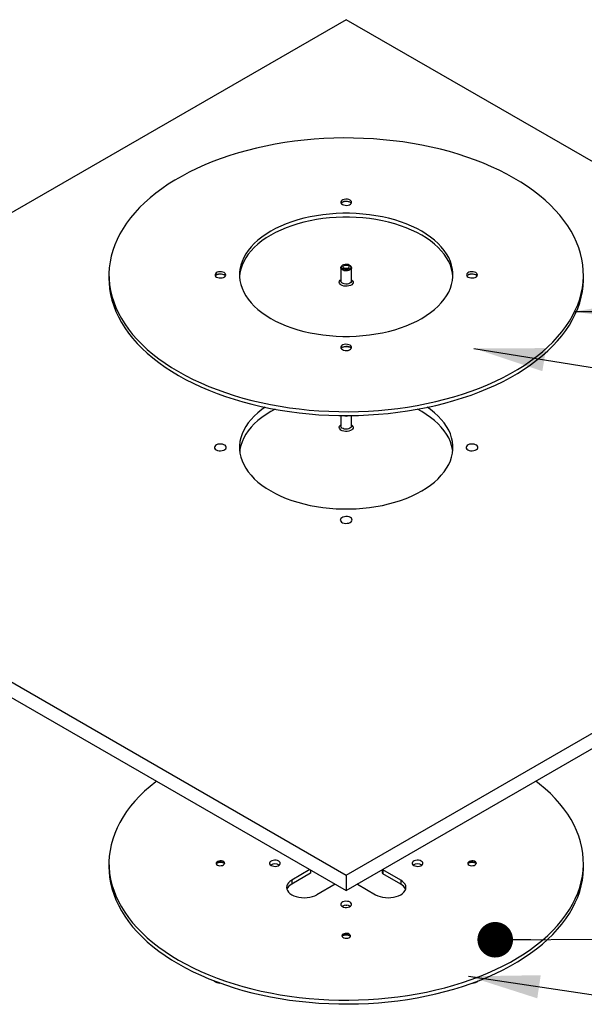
# Paper-space layout 'MA-KB-Kubus expl view' of a CAD drawing. Header units: millimetres. Extents: x 7 to 203, y 7 to 289.
# Tile 8 of 10: x 141 to 157, y 215 to 242. Entities that reach past the tile are written whole.
import ezdxf

# ---------------------------------------------------------------- set-up
doc = ezdxf.new("R2010")
doc.units = ezdxf.units.MM
doc.layers.add('LOGO', color=7, linetype='Continuous')
doc.dimstyles.new('SLDDIMSTYLE2', dxfattribs={"dimtxt": 0.18, "dimasz": 2, "dimexe": 0, "dimexo": 0.0625, "dimgap": 0, "dimtad": 0, "dimtih": 1, "dimtoh": 1, "dimdec": 0, "dimrnd": 1e-09, "dimzin": 0, "dimdsep": 46, "dimtxsty": 'Standard', "dimsah": 1, "dimcen": 0.09, "dimadec": 0, "dimazin": 0, "dimtfac": 2, "dimtdec": 0, "dimtofl": 0, "dimtmove": 0, "dimatfit": 3, "dimfxl": 1, "dimfrac": 2, "dimtolj": 1, "dimtzin": 0, "dimarcsym": 0})
doc.dimstyles.new('SLDDIMSTYLE4', dxfattribs={"dimtxt": 0.18, "dimasz": 1, "dimexe": 0, "dimexo": 0.0625, "dimgap": 0, "dimtad": 0, "dimtih": 1, "dimtoh": 1, "dimdec": 0, "dimrnd": 1e-09, "dimzin": 0, "dimdsep": 46, "dimtxsty": 'Standard', "dimblk1": 'DOT', "dimblk2": 'DOT', "dimsah": 1, "dimcen": 0.09, "dimadec": 0, "dimazin": 0, "dimtfac": 1, "dimtdec": 0, "dimtofl": 0, "dimtmove": 0, "dimatfit": 3, "dimldrblk": 'DOT', "dimfxl": 1, "dimfrac": 2, "dimtolj": 1, "dimtzin": 0, "dimarcsym": 0})

# ---------------------------------------------------------------- blocks, each defined once
blk = doc.blocks.new('_Dot')
at = {"color": 0, "linetype": 'ByBlock', "lineweight": -2}
blk.add_line((-0.5, 0), (-1, 0), dxfattribs=at)
at = {"color": 0, "linetype": 'ByBlock', "const_width": 0.5}
blk.add_lwpolyline([(-0.25, 0, 1), (0.25, 0, 1)], format="xyb", close=True, dxfattribs=at)

psp = doc.layouts.new('MA-KB-Kubus expl view')

# ---------------------------------------------------------------- linework, layer by layer
at = {"color": 7, "linetype": 'Continuous', "lineweight": 25}
for p, q in [((149.82, 242.272), (140.266, 236.757)), ((159.288, 236.806), (149.82, 242.272)), ((149.67, 235.294), (149.67, 234.923)), ((149.695, 235.349), (149.679, 235.325)), ((149.96, 235.325), (149.944, 235.349)), ((149.97, 234.923), (149.97, 235.294)), ((143.153, 235.096), (143.153, 234.988)), ((156.486, 234.988), (156.486, 235.096)), ((149.67, 231.14), (149.67, 230.841)), ((149.97, 230.841), (149.97, 231.14)), ((140.266, 223.731), (149.82, 218.215)), ((149.82, 218.215), (159.288, 223.681)), ((140.266, 223.295), (149.82, 217.78)), ((149.82, 217.78), (159.288, 223.246)), ((143.153, 218.547), (143.153, 218.439)), ((156.486, 218.439), (156.486, 218.547)), ((148.801, 218.368), (148.288, 218.071)), ((148.818, 218.268), (148.288, 217.962)), ((148.818, 218.358), (148.818, 218.268)), ((149.82, 218.215), (149.82, 217.78)), ((150.835, 218.366), (150.835, 218.268)), ((151.352, 218.071), (150.845, 218.364)), ((150.845, 218.364), (150.845, 218.255)), ((151.352, 217.962), (150.845, 218.255)), ((148.288, 218.071), (148.288, 217.962)), ((149.508, 217.96), (148.995, 217.663)), ((150.138, 217.956), (150.645, 217.663)), ((151.352, 218.071), (151.352, 217.962))]:
    psp.add_line(p, q, dxfattribs=at)
at = {"color": 7, "linetype": 'Continuous', "lineweight": 25, "flags": 128}
for points in [[(145.106, 232.375), (145.307, 232.264), (145.517, 232.157), (145.734, 232.055), (145.958, 231.959), (146.189, 231.869), (146.426, 231.784), (146.669, 231.705), (146.918, 231.631), (147.172, 231.564), (147.431, 231.503), (147.693, 231.449), (147.96, 231.401), (148.229, 231.359), (148.502, 231.324), (148.777, 231.295), (149.053, 231.273), (149.331, 231.258), (149.61, 231.25), (149.89, 231.248), (150.169, 231.253), (150.447, 231.265), (150.724, 231.283), (151, 231.309), (151.274, 231.341), (151.545, 231.379), (151.813, 231.424), (152.078, 231.475), (152.339, 231.533), (152.595, 231.597), (152.846, 231.667), (153.092, 231.743), (153.333, 231.826), (153.567, 231.913), (153.795, 232.007), (154.015, 232.106), (154.228, 232.21), (154.434, 232.319), (154.631, 232.433), (154.82, 232.551), (155.001, 232.674), (155.172, 232.802), (155.334, 232.933), (155.486, 233.068), (155.628, 233.207), (155.76, 233.349), (155.881, 233.494), (155.992, 233.642), (156.092, 233.793), (156.181, 233.946), (156.259, 234.1), (156.326, 234.257), (156.381, 234.415), (156.425, 234.574), (156.457, 234.734), (156.477, 234.895), (156.486, 235.056), (156.483, 235.217), (156.468, 235.378), (156.442, 235.539), (156.404, 235.698), (156.355, 235.857), (156.294, 236.014), (156.222, 236.17), (156.138, 236.324), (156.044, 236.476), (155.938, 236.625), (155.822, 236.771), (155.695, 236.915), (155.558, 237.056), (155.411, 237.193), (155.254, 237.326), (155.087, 237.455), (154.912, 237.581), (154.727, 237.701), (154.534, 237.818), (154.332, 237.929), (154.123, 238.036), (153.906, 238.137), (153.682, 238.234), (153.451, 238.324), (153.213, 238.409), (152.97, 238.488), (152.721, 238.561), (152.467, 238.628), (152.209, 238.689), (151.946, 238.744), (151.68, 238.792), (151.41, 238.834), (151.137, 238.869), (150.863, 238.898), (150.586, 238.92), (150.308, 238.935), (150.029, 238.943), (149.75, 238.945), (149.471, 238.94), (149.192, 238.928), (148.915, 238.909), (148.639, 238.884), (148.365, 238.852), (148.094, 238.814), (147.826, 238.769), (147.561, 238.717), (147.301, 238.66), (147.044, 238.596), (146.793, 238.526), (146.547, 238.449), (146.307, 238.367), (146.072, 238.28), (145.845, 238.186), (145.624, 238.087), (145.411, 237.983), (145.205, 237.874), (145.008, 237.76), (144.819, 237.642), (144.639, 237.518), (144.468, 237.391), (144.306, 237.26), (144.154, 237.124), (144.012, 236.986), (143.88, 236.844), (143.758, 236.699), (143.647, 236.551), (143.547, 236.4), (143.458, 236.247), (143.38, 236.093), (143.314, 235.936), (143.258, 235.778), (143.215, 235.619), (143.183, 235.459), (143.162, 235.298), (143.153, 235.137), (143.156, 234.976), (143.171, 234.815), (143.197, 234.654), (143.235, 234.494), (143.285, 234.336), (143.345, 234.178), (143.418, 234.023), (143.501, 233.869), (143.596, 233.717), (143.701, 233.568), (143.818, 233.421), (143.944, 233.278), (144.081, 233.137), (144.229, 233), (144.386, 232.867), (144.552, 232.738), (144.728, 232.612), (144.912, 232.491), (145.106, 232.375)], [(149.927, 237.199), (149.892, 237.214), (149.852, 237.223), (149.809, 237.225), (149.767, 237.219), (149.729, 237.208), (149.698, 237.19), (149.678, 237.168), (149.668, 237.144), (149.672, 237.119), (149.687, 237.095), (149.712, 237.076), (149.747, 237.061), (149.787, 237.052), (149.831, 237.05), (149.873, 237.055), (149.911, 237.067), (149.941, 237.085), (149.962, 237.107), (149.971, 237.131), (149.968, 237.156), (149.953, 237.179), (149.927, 237.199)], [(149.676, 237.11), (149.678, 237.114), (149.698, 237.135), (149.729, 237.153), (149.767, 237.165), (149.809, 237.17), (149.852, 237.169), (149.892, 237.16), (149.927, 237.145), (149.953, 237.125), (149.964, 237.11)], [(147.698, 233.872), (147.836, 233.797), (147.981, 233.728), (148.133, 233.664), (148.293, 233.606), (148.458, 233.553), (148.628, 233.507), (148.803, 233.467), (148.983, 233.433), (149.165, 233.406), (149.35, 233.386), (149.537, 233.372), (149.725, 233.365), (149.914, 233.365), (150.102, 233.372), (150.289, 233.386), (150.474, 233.406), (150.657, 233.433), (150.836, 233.467), (151.011, 233.507), (151.182, 233.553), (151.347, 233.606), (151.506, 233.664), (151.658, 233.728), (151.804, 233.797), (151.941, 233.872), (152.07, 233.951), (152.19, 234.035), (152.301, 234.123), (152.402, 234.215), (152.493, 234.31), (152.573, 234.409), (152.642, 234.51), (152.701, 234.613), (152.747, 234.719), (152.783, 234.826), (152.806, 234.933), (152.818, 235.042), (152.818, 235.151), (152.806, 235.259), (152.783, 235.367), (152.747, 235.474), (152.701, 235.58), (152.642, 235.683), (152.573, 235.784), (152.493, 235.883), (152.402, 235.978), (152.301, 236.07), (152.19, 236.158), (152.07, 236.242), (151.941, 236.321), (151.804, 236.396), (151.658, 236.465), (151.506, 236.529), (151.347, 236.587), (151.182, 236.64), (151.011, 236.686), (150.836, 236.726), (150.657, 236.76), (150.474, 236.787), (150.289, 236.807), (150.102, 236.821), (149.914, 236.827), (149.725, 236.827), (149.537, 236.821), (149.35, 236.807), (149.165, 236.787), (148.983, 236.76), (148.803, 236.726), (148.628, 236.686), (148.458, 236.64), (148.293, 236.587), (148.133, 236.529), (147.981, 236.465), (147.836, 236.396), (147.698, 236.321), (147.569, 236.242), (147.449, 236.158), (147.338, 236.07), (147.237, 235.978), (147.147, 235.883), (147.066, 235.784), (146.997, 235.683), (146.939, 235.58), (146.892, 235.474), (146.857, 235.367), (146.833, 235.259), (146.821, 235.151), (146.821, 235.042), (146.833, 234.933), (146.857, 234.826), (146.892, 234.719), (146.939, 234.613), (146.997, 234.51), (147.066, 234.409), (147.147, 234.31), (147.237, 234.215), (147.338, 234.123), (147.449, 234.035), (147.569, 233.951), (147.698, 233.872)], [(152.818, 235.042), (152.806, 235.151), (152.783, 235.258), (152.747, 235.365), (152.701, 235.471), (152.642, 235.574), (152.573, 235.675), (152.493, 235.774), (152.402, 235.869), (152.301, 235.961), (152.19, 236.049), (152.07, 236.133), (151.941, 236.212), (151.804, 236.287), (151.658, 236.356), (151.506, 236.42), (151.347, 236.478), (151.182, 236.531), (151.011, 236.577), (150.836, 236.617), (150.657, 236.651), (150.474, 236.678), (150.289, 236.698), (150.102, 236.712), (149.914, 236.719), (149.725, 236.719), (149.537, 236.712), (149.35, 236.698), (149.165, 236.678), (148.983, 236.651), (148.803, 236.617), (148.628, 236.577), (148.458, 236.531), (148.293, 236.478), (148.133, 236.42), (147.981, 236.356), (147.836, 236.287), (147.698, 236.212), (147.569, 236.133), (147.449, 236.049), (147.338, 235.961), (147.237, 235.869), (147.147, 235.774), (147.066, 235.675), (146.997, 235.574), (146.939, 235.471), (146.892, 235.365), (146.857, 235.258), (146.833, 235.151), (146.821, 235.042)], [(149.725, 235.376), (149.757, 235.39), (149.795, 235.397), (149.835, 235.398), (149.873, 235.392), (149.907, 235.38), (149.933, 235.363), (149.948, 235.342), (149.953, 235.319), (149.946, 235.296), (149.927, 235.276), (149.899, 235.26), (149.864, 235.249), (149.825, 235.245), (149.785, 235.247), (149.749, 235.257), (149.719, 235.272), (149.697, 235.291), (149.687, 235.313), (149.689, 235.336), (149.702, 235.358), (149.725, 235.376)], [(146.177, 235.035), (146.211, 235.02), (146.252, 235.011), (146.295, 235.009), (146.337, 235.014), (146.375, 235.026), (146.406, 235.044), (146.426, 235.066), (146.435, 235.09), (146.432, 235.115), (146.417, 235.138), (146.391, 235.158), (146.357, 235.173), (146.316, 235.182), (146.273, 235.184), (146.231, 235.178), (146.193, 235.167), (146.163, 235.149), (146.142, 235.127), (146.133, 235.103), (146.136, 235.078), (146.151, 235.054), (146.177, 235.035)], [(146.14, 235.069), (146.142, 235.073), (146.163, 235.094), (146.193, 235.112), (146.231, 235.124), (146.273, 235.129), (146.316, 235.128), (146.357, 235.119), (146.391, 235.104), (146.417, 235.084), (146.428, 235.069)], [(149.96, 235.325), (149.96, 235.325), (149.969, 235.301), (149.966, 235.276), (149.951, 235.253), (149.926, 235.233), (149.892, 235.218), (149.852, 235.21), (149.809, 235.208), (149.767, 235.213), (149.73, 235.225), (149.7, 235.243), (149.679, 235.264), (149.67, 235.288), (149.673, 235.313), (149.679, 235.325)], [(149.761, 235.356), (149.788, 235.366), (149.82, 235.37), (149.852, 235.366), (149.879, 235.356), (149.897, 235.34), (149.903, 235.322), (149.897, 235.303), (149.879, 235.288), (149.852, 235.277), (149.82, 235.274), (149.788, 235.277), (149.761, 235.288), (149.743, 235.303), (149.736, 235.322), (149.743, 235.34), (149.761, 235.356)], [(153.248, 235.035), (153.283, 235.02), (153.323, 235.011), (153.366, 235.009), (153.408, 235.014), (153.446, 235.026), (153.477, 235.044), (153.497, 235.066), (153.507, 235.09), (153.503, 235.115), (153.488, 235.138), (153.462, 235.158), (153.428, 235.173), (153.387, 235.182), (153.344, 235.184), (153.302, 235.178), (153.264, 235.167), (153.234, 235.149), (153.213, 235.127), (153.204, 235.103), (153.207, 235.078), (153.222, 235.054), (153.248, 235.035)], [(153.211, 235.069), (153.213, 235.073), (153.234, 235.094), (153.264, 235.112), (153.302, 235.124), (153.344, 235.129), (153.387, 235.128), (153.428, 235.119), (153.462, 235.104), (153.488, 235.084), (153.499, 235.069)], [(143.153, 234.988), (143.156, 234.867), (143.171, 234.706), (143.197, 234.545), (143.235, 234.386), (143.285, 234.227), (143.345, 234.07), (143.418, 233.914), (143.501, 233.76), (143.596, 233.608), (143.701, 233.459), (143.818, 233.313), (143.944, 233.169), (144.081, 233.028), (144.229, 232.891), (144.386, 232.758), (144.552, 232.629), (144.728, 232.503), (144.912, 232.383), (145.106, 232.266)], [(145.106, 232.266), (145.307, 232.155), (145.517, 232.048), (145.734, 231.947), (145.958, 231.85), (146.189, 231.76), (146.426, 231.675), (146.669, 231.596), (146.918, 231.523), (147.172, 231.456), (147.431, 231.395), (147.693, 231.34), (147.96, 231.292), (148.229, 231.25), (148.502, 231.215), (148.777, 231.186), (149.053, 231.164), (149.331, 231.149), (149.61, 231.141), (149.89, 231.139), (150.169, 231.144), (150.447, 231.156), (150.724, 231.175), (151, 231.2), (151.274, 231.232), (151.545, 231.27), (151.813, 231.315), (152.078, 231.367), (152.339, 231.424), (152.595, 231.488), (152.846, 231.558), (153.092, 231.635), (153.333, 231.717), (153.567, 231.804), (153.795, 231.898), (154.015, 231.997), (154.228, 232.101), (154.434, 232.21), (154.631, 232.324), (154.82, 232.442), (155.001, 232.566), (155.172, 232.693), (155.334, 232.824), (155.486, 232.96), (155.628, 233.098), (155.76, 233.24), (155.881, 233.385), (155.992, 233.533), (156.092, 233.684), (156.181, 233.837), (156.259, 233.991), (156.326, 234.148), (156.381, 234.306), (156.425, 234.465), (156.457, 234.625), (156.477, 234.786), (156.486, 234.947), (156.486, 234.988)], [(149.97, 234.958), (149.981, 234.95), (150.003, 234.924), (150.014, 234.897), (150.012, 234.869), (149.999, 234.842), (149.974, 234.817), (149.939, 234.797), (149.897, 234.783), (149.85, 234.775), (149.801, 234.774), (149.754, 234.78), (149.71, 234.793), (149.673, 234.812), (149.646, 234.835), (149.629, 234.862), (149.625, 234.89), (149.632, 234.918), (149.652, 234.944), (149.67, 234.958)], [(149.97, 234.923), (149.966, 234.905), (149.951, 234.881), (149.926, 234.862), (149.892, 234.847), (149.852, 234.838), (149.809, 234.837), (149.767, 234.842), (149.73, 234.854), (149.7, 234.871), (149.679, 234.893), (149.67, 234.917), (149.67, 234.923)], [(149.927, 233.117), (149.892, 233.132), (149.852, 233.141), (149.809, 233.143), (149.767, 233.137), (149.729, 233.126), (149.698, 233.108), (149.678, 233.086), (149.668, 233.062), (149.672, 233.037), (149.687, 233.013), (149.712, 232.994), (149.747, 232.979), (149.787, 232.97), (149.831, 232.968), (149.873, 232.973), (149.911, 232.985), (149.941, 233.003), (149.962, 233.025), (149.971, 233.049), (149.968, 233.074), (149.953, 233.097), (149.927, 233.117)], [(149.676, 233.028), (149.678, 233.032), (149.698, 233.053), (149.729, 233.071), (149.767, 233.083), (149.809, 233.088), (149.852, 233.087), (149.892, 233.078), (149.927, 233.063), (149.953, 233.043), (149.964, 233.028)], [(147.542, 231.371), (147.449, 231.305), (147.338, 231.217), (147.237, 231.125), (147.147, 231.03), (147.066, 230.932), (146.997, 230.83), (146.939, 230.727), (146.892, 230.622), (146.857, 230.515), (146.833, 230.407), (146.821, 230.298), (146.821, 230.189), (146.833, 230.081), (146.857, 229.973), (146.892, 229.866), (146.939, 229.761), (146.997, 229.657), (147.066, 229.556), (147.147, 229.458), (147.237, 229.362), (147.338, 229.27), (147.449, 229.182), (147.569, 229.098), (147.698, 229.019)], [(147.819, 231.316), (147.698, 231.251), (147.569, 231.171), (147.449, 231.087), (147.338, 230.999), (147.237, 230.908), (147.147, 230.812), (147.066, 230.714), (146.997, 230.613), (146.939, 230.509), (146.892, 230.404), (146.857, 230.297), (146.833, 230.189), (146.826, 230.135)], [(147.698, 229.019), (147.836, 228.945), (147.981, 228.875), (148.133, 228.811), (148.293, 228.753), (148.458, 228.701), (148.628, 228.654), (148.803, 228.614), (148.983, 228.581), (149.165, 228.554), (149.35, 228.533), (149.537, 228.52), (149.725, 228.513), (149.914, 228.513), (150.102, 228.52), (150.289, 228.533), (150.474, 228.554), (150.657, 228.581), (150.836, 228.614), (151.011, 228.654), (151.182, 228.701), (151.347, 228.753), (151.506, 228.811), (151.658, 228.875), (151.804, 228.945), (151.941, 229.019), (152.07, 229.098), (152.19, 229.182), (152.301, 229.27), (152.402, 229.362), (152.493, 229.458), (152.573, 229.556), (152.642, 229.657), (152.701, 229.761), (152.747, 229.866), (152.783, 229.973), (152.806, 230.081), (152.818, 230.189), (152.818, 230.298), (152.806, 230.407), (152.783, 230.515), (152.747, 230.622), (152.701, 230.727), (152.642, 230.83), (152.573, 230.932), (152.493, 231.03), (152.402, 231.125), (152.301, 231.217), (152.19, 231.305), (152.098, 231.371)], [(152.814, 230.135), (152.806, 230.189), (152.783, 230.297), (152.747, 230.404), (152.701, 230.509), (152.642, 230.613), (152.573, 230.714), (152.493, 230.812), (152.402, 230.908), (152.301, 230.999), (152.19, 231.087), (152.07, 231.171), (151.941, 231.251), (151.821, 231.316)], [(149.97, 230.876), (149.981, 230.867), (150.003, 230.842), (150.014, 230.815), (150.012, 230.787), (149.999, 230.759), (149.974, 230.735), (149.939, 230.715), (149.897, 230.701), (149.85, 230.693), (149.801, 230.692), (149.754, 230.698), (149.71, 230.711), (149.673, 230.73), (149.646, 230.753), (149.629, 230.78), (149.625, 230.808), (149.632, 230.836), (149.652, 230.861), (149.67, 230.876)], [(149.97, 230.841), (149.966, 230.823), (149.951, 230.799), (149.926, 230.78), (149.892, 230.765), (149.852, 230.756), (149.809, 230.755), (149.767, 230.76), (149.73, 230.772), (149.7, 230.789), (149.679, 230.811), (149.67, 230.835), (149.67, 230.841)], [(146.166, 230.176), (146.202, 230.16), (146.245, 230.15), (146.29, 230.148), (146.335, 230.152), (146.376, 230.163), (146.41, 230.181), (146.435, 230.202), (146.448, 230.227), (146.45, 230.254), (146.439, 230.279), (146.417, 230.302), (146.385, 230.32), (146.345, 230.333), (146.301, 230.339), (146.256, 230.339), (146.213, 230.331), (146.175, 230.316), (146.145, 230.297), (146.125, 230.273), (146.118, 230.247), (146.122, 230.221), (146.139, 230.197), (146.166, 230.176)], [(153.237, 230.176), (153.274, 230.16), (153.316, 230.15), (153.361, 230.148), (153.406, 230.152), (153.447, 230.163), (153.481, 230.181), (153.506, 230.202), (153.519, 230.227), (153.521, 230.254), (153.51, 230.279), (153.488, 230.302), (153.456, 230.32), (153.416, 230.333), (153.372, 230.339), (153.327, 230.339), (153.284, 230.331), (153.246, 230.316), (153.216, 230.297), (153.196, 230.273), (153.189, 230.247), (153.193, 230.221), (153.21, 230.197), (153.237, 230.176)], [(149.938, 228.271), (149.901, 228.287), (149.859, 228.296), (149.814, 228.299), (149.769, 228.294), (149.728, 228.283), (149.694, 228.266), (149.669, 228.244), (149.655, 228.219), (149.654, 228.193), (149.665, 228.167), (149.687, 228.145), (149.719, 228.126), (149.759, 228.113), (149.803, 228.107), (149.848, 228.108), (149.891, 228.116), (149.929, 228.13), (149.959, 228.15), (149.979, 228.174), (149.986, 228.199), (149.982, 228.226), (149.965, 228.25), (149.938, 228.271)], [(144.488, 220.858), (144.468, 220.842), (144.306, 220.711), (144.154, 220.575), (144.012, 220.437), (143.88, 220.295), (143.758, 220.15), (143.647, 220.002), (143.547, 219.851), (143.458, 219.698), (143.38, 219.544), (143.314, 219.387), (143.258, 219.229), (143.215, 219.07), (143.183, 218.91), (143.162, 218.749), (143.153, 218.588), (143.156, 218.427), (143.171, 218.266), (143.197, 218.105), (143.235, 217.945), (143.285, 217.787), (143.345, 217.629), (143.418, 217.474), (143.501, 217.32), (143.596, 217.168), (143.701, 217.019), (143.818, 216.872), (143.944, 216.729), (144.081, 216.588), (144.229, 216.451), (144.386, 216.318), (144.552, 216.189), (144.728, 216.063), (144.912, 215.942), (145.106, 215.826)], [(145.106, 215.826), (145.307, 215.715), (145.517, 215.608), (145.734, 215.506), (145.958, 215.41), (146.189, 215.32), (146.426, 215.235), (146.669, 215.156), (146.918, 215.082), (147.172, 215.015), (147.431, 214.954), (147.693, 214.9), (147.96, 214.852), (148.229, 214.81), (148.502, 214.775), (148.777, 214.746), (149.053, 214.724), (149.331, 214.709), (149.61, 214.701), (149.89, 214.699), (150.169, 214.704), (150.447, 214.716), (150.724, 214.734), (151, 214.76), (151.274, 214.792), (151.545, 214.83), (151.813, 214.875), (152.078, 214.926), (152.339, 214.984), (152.595, 215.048), (152.846, 215.118), (153.092, 215.195), (153.333, 215.277), (153.567, 215.364), (153.795, 215.458), (154.015, 215.557), (154.228, 215.661), (154.434, 215.77), (154.631, 215.884), (154.82, 216.002), (155.001, 216.125), (155.172, 216.253), (155.334, 216.384), (155.486, 216.519), (155.628, 216.658), (155.76, 216.8), (155.881, 216.945), (155.992, 217.093), (156.092, 217.244), (156.181, 217.397), (156.259, 217.551), (156.326, 217.708), (156.381, 217.866), (156.425, 218.025), (156.457, 218.185), (156.477, 218.346), (156.486, 218.507), (156.483, 218.668), (156.468, 218.829), (156.442, 218.99), (156.404, 219.149), (156.355, 219.308), (156.294, 219.465), (156.222, 219.621), (156.138, 219.775), (156.044, 219.927), (155.938, 220.076), (155.822, 220.222), (155.695, 220.366), (155.558, 220.507), (155.411, 220.644), (155.254, 220.777), (155.151, 220.858)], [(146.2, 218.499), (146.232, 218.486), (146.27, 218.48), (146.308, 218.481), (146.345, 218.489), (146.374, 218.503), (146.394, 218.523), (146.402, 218.545), (146.398, 218.567), (146.38, 218.587), (146.353, 218.603), (146.318, 218.613), (146.279, 218.616), (146.241, 218.611), (146.208, 218.6), (146.183, 218.582), (146.168, 218.561), (146.167, 218.539), (146.178, 218.517), (146.2, 218.499)], [(146.168, 218.534), (146.168, 218.534), (146.183, 218.555), (146.208, 218.572), (146.241, 218.584), (146.279, 218.588), (146.318, 218.586), (146.353, 218.576), (146.38, 218.56), (146.398, 218.54), (146.4, 218.534)], [(147.709, 218.486), (147.744, 218.471), (147.784, 218.462), (147.827, 218.46), (147.869, 218.465), (147.907, 218.477), (147.938, 218.495), (147.958, 218.517), (147.968, 218.541), (147.964, 218.566), (147.949, 218.589), (147.923, 218.609), (147.889, 218.624), (147.848, 218.633), (147.805, 218.635), (147.763, 218.629), (147.725, 218.618), (147.695, 218.6), (147.674, 218.578), (147.665, 218.554), (147.668, 218.529), (147.683, 218.505), (147.709, 218.486)], [(151.716, 218.486), (151.75, 218.471), (151.791, 218.462), (151.834, 218.46), (151.876, 218.465), (151.914, 218.477), (151.945, 218.495), (151.965, 218.517), (151.974, 218.541), (151.971, 218.566), (151.956, 218.589), (151.93, 218.609), (151.896, 218.624), (151.855, 218.633), (151.812, 218.635), (151.77, 218.629), (151.732, 218.618), (151.702, 218.6), (151.681, 218.578), (151.672, 218.554), (151.675, 218.529), (151.69, 218.505), (151.716, 218.486)], [(153.272, 218.499), (153.303, 218.486), (153.341, 218.48), (153.38, 218.481), (153.416, 218.489), (153.446, 218.503), (153.465, 218.523), (153.473, 218.545), (153.469, 218.567), (153.452, 218.587), (153.424, 218.603), (153.389, 218.613), (153.35, 218.616), (153.312, 218.611), (153.279, 218.6), (153.254, 218.582), (153.239, 218.561), (153.238, 218.539), (153.249, 218.517), (153.272, 218.499)], [(153.239, 218.534), (153.239, 218.534), (153.254, 218.555), (153.279, 218.572), (153.312, 218.584), (153.35, 218.588), (153.389, 218.586), (153.424, 218.576), (153.452, 218.56), (153.469, 218.54), (153.471, 218.534)], [(143.153, 218.439), (143.156, 218.318), (143.171, 218.157), (143.197, 217.996), (143.235, 217.837), (143.285, 217.678), (143.345, 217.521), (143.418, 217.365), (143.501, 217.211), (143.596, 217.059), (143.701, 216.91), (143.818, 216.764), (143.944, 216.62), (144.081, 216.479), (144.229, 216.342), (144.386, 216.209), (144.552, 216.08), (144.728, 215.954), (144.912, 215.834), (145.106, 215.717)], [(145.106, 215.717), (145.307, 215.606), (145.517, 215.499), (145.734, 215.398), (145.958, 215.301), (146.189, 215.211), (146.426, 215.126), (146.669, 215.047), (146.918, 214.974), (147.172, 214.907), (147.431, 214.846), (147.693, 214.791), (147.96, 214.743), (148.229, 214.701), (148.502, 214.666), (148.777, 214.637), (149.053, 214.615), (149.331, 214.6), (149.61, 214.592), (149.89, 214.59), (150.169, 214.595), (150.447, 214.607), (150.724, 214.626), (151, 214.651), (151.274, 214.683), (151.545, 214.721), (151.813, 214.766), (152.078, 214.818), (152.339, 214.875), (152.595, 214.939), (152.846, 215.009), (153.092, 215.086), (153.333, 215.168), (153.567, 215.255), (153.795, 215.349), (154.015, 215.448), (154.228, 215.552), (154.434, 215.661), (154.631, 215.775), (154.82, 215.893), (155.001, 216.017), (155.172, 216.144), (155.334, 216.275), (155.486, 216.411), (155.628, 216.549), (155.76, 216.691), (155.881, 216.836), (155.992, 216.984), (156.092, 217.135), (156.181, 217.288), (156.259, 217.442), (156.326, 217.599), (156.381, 217.757), (156.425, 217.916), (156.457, 218.076), (156.477, 218.237), (156.486, 218.398), (156.486, 218.439)], [(150.839, 218.368), (150.841, 218.367), (150.845, 218.364)], [(148.288, 218.071), (148.237, 218.037), (148.196, 217.998), (148.166, 217.956), (148.147, 217.912), (148.141, 217.867), (148.147, 217.822), (148.166, 217.778), (148.196, 217.736), (148.237, 217.697), (148.288, 217.663), (148.347, 217.634), (148.414, 217.61), (148.487, 217.593), (148.563, 217.582), (148.641, 217.578), (148.719, 217.582), (148.796, 217.593), (148.868, 217.61), (148.935, 217.634), (148.995, 217.663)], [(150.138, 217.956), (150.133, 217.958), (150.13, 217.959)], [(150.645, 217.663), (150.704, 217.634), (150.771, 217.61), (150.844, 217.593), (150.92, 217.582), (150.998, 217.578), (151.076, 217.582), (151.153, 217.593), (151.225, 217.61), (151.292, 217.634), (151.352, 217.663), (151.403, 217.697), (151.444, 217.736), (151.474, 217.778), (151.492, 217.822), (151.498, 217.867), (151.492, 217.912), (151.474, 217.956), (151.444, 217.998), (151.403, 218.037), (151.352, 218.071)], [(149.712, 217.329), (149.747, 217.314), (149.787, 217.305), (149.831, 217.304), (149.873, 217.309), (149.911, 217.321), (149.941, 217.338), (149.962, 217.36), (149.971, 217.385), (149.968, 217.409), (149.953, 217.433), (149.927, 217.453), (149.892, 217.468), (149.852, 217.476), (149.809, 217.478), (149.767, 217.473), (149.729, 217.461), (149.698, 217.443), (149.678, 217.421), (149.668, 217.397), (149.672, 217.372), (149.687, 217.349), (149.712, 217.329)], [(149.806, 217.369), (149.811, 217.369), (149.834, 217.369)], [(149.903, 216.555), (149.872, 216.568), (149.834, 216.574), (149.795, 216.573), (149.759, 216.565), (149.729, 216.551), (149.709, 216.531), (149.701, 216.509), (149.706, 216.487), (149.723, 216.467), (149.751, 216.451), (149.786, 216.441), (149.825, 216.438), (149.863, 216.443), (149.896, 216.454), (149.921, 216.471), (149.936, 216.492), (149.937, 216.515), (149.926, 216.536), (149.903, 216.555)], [(149.704, 216.493), (149.704, 216.493), (149.718, 216.514), (149.743, 216.531), (149.777, 216.543), (149.815, 216.547), (149.853, 216.545), (149.888, 216.535), (149.916, 216.519), (149.933, 216.499), (149.936, 216.493)]]:
    psp.add_lwpolyline(points, dxfattribs=at)
at = {"color": 7, "linetype": 'Continuous', "lineweight": 25}
for centre, radius, start, end in [((149.82, 236.809), 0.346, 68.5844, 111.4156), ((146.284, 234.768), 0.346, 68.5844, 111.4156), ((153.355, 234.768), 0.346, 68.5844, 111.4156), ((149.82, 232.727), 0.346, 68.5844, 111.4156), ((149.82, 231.367), 0.241, 250.604, 289.396), ((146.284, 218.212), 0.353, 72.1854, 107.8146), ((147.816, 218.306), 0.222, 57.5754, 122.4246), ((151.823, 218.306), 0.222, 57.5754, 122.4246), ((153.355, 218.212), 0.353, 72.1854, 107.8146), ((150.852, 218.27), 0.0168, 185.6948, 245.6253), ((148.417, 217.706), 0.287, 116.6895, 158.173), ((151.223, 217.706), 0.287, 21.827, 63.3105), ((149.82, 217.149), 0.222, 57.5754, 122.4246), ((149.82, 216.171), 0.353, 72.1854, 107.8146), ((146.269, 215.424), 0.244, 228.2946, 270.6063), ((146.262, 215.425), 0.235, 233.3217, 265.4811), ((153.371, 215.422), 0.242, 269.2084, 311.8907), ((153.375, 215.43), 0.241, 274.9105, 306.2867)]:
    psp.add_arc(centre, radius, start, end, dxfattribs=at)

# ---------------------------------------------------------------- leaders
at = {"layer": 'LOGO'}
for points, dimstyle in [([(156.243, 234.066), (182.51, 234.114)], 'SLDDIMSTYLE2'), ([(153.411, 233.029), (182.537, 228.333)], 'SLDDIMSTYLE2'), ([(154.008, 216.397), (182.51, 216.577)], 'SLDDIMSTYLE4'), ([(153.26, 215.368), (181.712, 211.146)], 'SLDDIMSTYLE2')]:
    psp.add_leader(points, dimstyle=dimstyle, dxfattribs=at)

doc.saveas('drawing.dxf')
